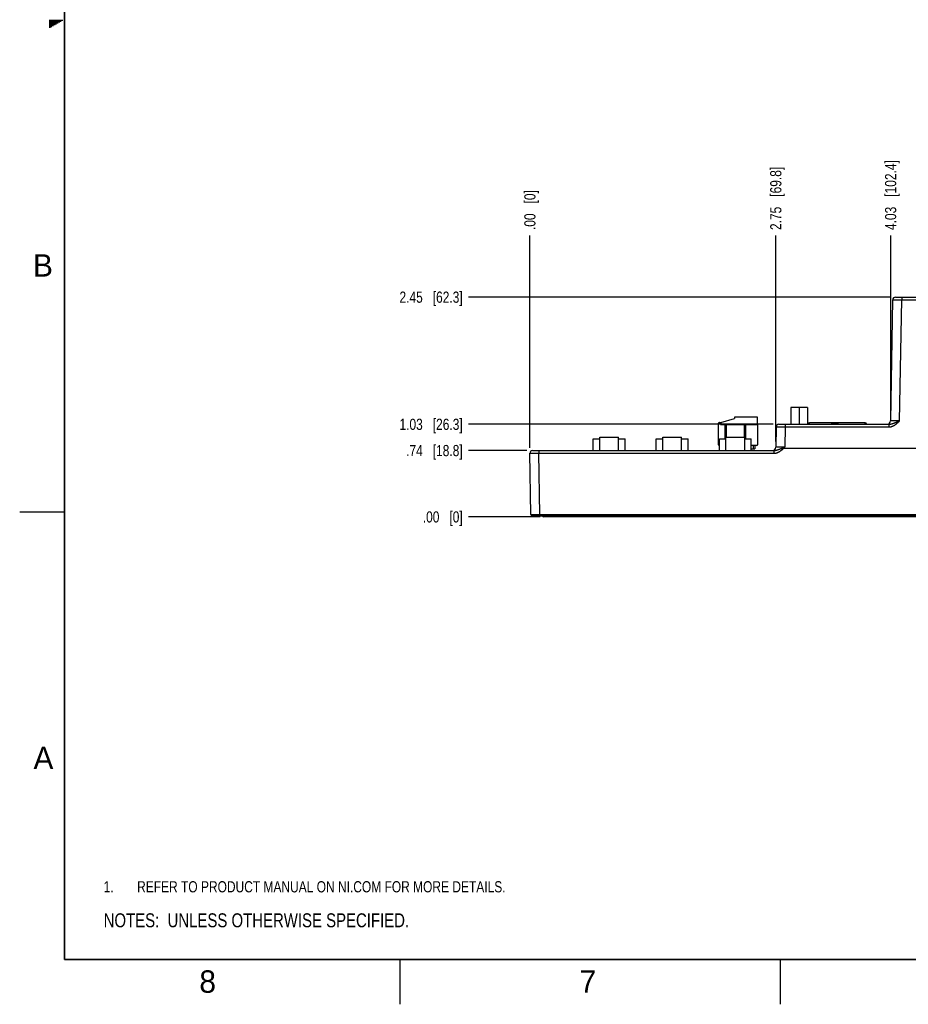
# Model space of a CAD drawing. Header units: inches. Extents: x 0 to 34, y 0 to 22.
# Tile 1 of 118: x 0 to 9.9, y 0 to 11. Entities that reach past the tile are written whole.
import ezdxf

# ---------------------------------------------------------------- set-up
doc = ezdxf.new("R2010")
doc.units = ezdxf.units.IN
doc.header["$LTSCALE"] = 1.87
doc.header["$MEASUREMENT"] = 0
doc.layers.get('0').update_dxf_attribs({"linetype": 'CONTINUOUS'})
doc.layers.add('DETAIL', color=7, linetype='CONTINUOUS')
doc.layers.add('DIMENSIONS', color=7, linetype='CONTINUOUS')
doc.styles.get("Standard").update_dxf_attribs({"font": 'txt', "width": 0.8})
doc.styles.add('TEXTSTYLE_2', font='txt')
doc.dimstyles.new('DIMSTYLE_1', dxfattribs={"dimtxt": 0.125, "dimasz": 0.18, "dimexe": 0.18, "dimexo": 0.0625, "dimgap": 0.09, "dimtad": 0, "dimtih": 1, "dimtoh": 1, "dimzin": 4, "dimdsep": 46, "dimtxsty": 'STANDARD', "dimblk": '_FILLED', "dimblk1": '_FILLED', "dimblk2": '_FILLED', "dimcen": 0.09, "dimadec": 0, "dimazin": 0, "dimtp": 0.01, "dimtm": 0.01, "dimtfac": 1, "dimtofl": 0, "dimtmove": 0, "dimatfit": 3, "dimldrblk": '_FILLED', "dimfxl": 1, "dimtolj": 1, "dimtzin": 4, "dimarcsym": 0})

# ---------------------------------------------------------------- blocks, each defined once
blk = doc.blocks.new('*D20')
at = {"layer": 'DIMENSIONS', "color": 2, "linetype": 'CONTINUOUS'}
blk.add_line((5.699, 6.215), (5.699, 8.584), dxfattribs=at)
at = {"layer": 'DIMENSIONS', "color": 2, "linetype": 'CONTINUOUS', "insert": (5.637, 8.646), "char_height": 0.125, "width": 0.725, "attachment_point": 1, "rotation": 90, "line_spacing_factor": 0.9}
blk.add_mtext('.00{\\Ftxt.shx;\\W1.000000;\\H0.125000; }[0]', dxfattribs=at)
blk = doc.blocks.new('_FILLED')
at = {"color": 0, "linetype": 'BYBLOCK'}
blk.add_solid([(0, 0), (-1, 0.174), (-1, -0.174)], dxfattribs=at)
blk = doc.blocks.new('*D21')
at = {"layer": 'DIMENSIONS', "color": 2, "linetype": 'CONTINUOUS'}
for p, q in [((17.952, 8.403), (17.952, 8.584)), ((17.779, 8.122), (17.952, 8.403)), ((17.779, 6.677), (17.779, 8.122))]:
    blk.add_line(p, q, dxfattribs=at)
at = {"layer": 'DIMENSIONS', "color": 2, "linetype": 'CONTINUOUS', "insert": (17.89, 8.646), "char_height": 0.125, "width": 1.325, "attachment_point": 1, "rotation": 90, "line_spacing_factor": 0.9}
blk.add_mtext('12.08{\\Ftxt.shx;\\W1.000000;\\H0.125000; }[306.8]', dxfattribs=at)
blk = doc.blocks.new('*D22')
at = {"layer": 'DIMENSIONS', "color": 2, "linetype": 'CONTINUOUS'}
blk.add_line((8.447, 6.285), (8.447, 8.584), dxfattribs=at)
at = {"layer": 'DIMENSIONS', "color": 2, "linetype": 'CONTINUOUS', "insert": (8.384, 8.646), "char_height": 0.125, "width": 1.125, "attachment_point": 1, "rotation": 90, "line_spacing_factor": 0.9}
blk.add_mtext('2.75{\\Ftxt.shx;\\W1.000000;\\H0.125000; }[69.8]', dxfattribs=at)
blk = doc.blocks.new('*D23')
at = {"layer": 'DIMENSIONS', "color": 2, "linetype": 'CONTINUOUS'}
blk.add_line((9.73, 6.578), (9.73, 8.584), dxfattribs=at)
at = {"layer": 'DIMENSIONS', "color": 2, "linetype": 'CONTINUOUS', "insert": (9.667, 8.646), "char_height": 0.125, "width": 1.225, "attachment_point": 1, "rotation": 90, "line_spacing_factor": 0.9}
blk.add_mtext('4.03{\\Ftxt.shx;\\W1.000000;\\H0.125000; }[102.4]', dxfattribs=at)
blk = doc.blocks.new('*D24')
at = {"layer": 'DIMENSIONS', "color": 2, "linetype": 'CONTINUOUS'}
blk.add_line((17.622, 6.27), (17.622, 8.584), dxfattribs=at)
at = {"layer": 'DIMENSIONS', "color": 2, "linetype": 'CONTINUOUS', "insert": (17.559, 8.646), "char_height": 0.125, "width": 1.325, "attachment_point": 1, "rotation": 90, "line_spacing_factor": 0.9}
blk.add_mtext('11.92{\\Ftxt.shx;\\W1.000000;\\H0.125000; }[302.8]', dxfattribs=at)
blk = doc.blocks.new('*D25')
at = {"layer": 'DIMENSIONS', "color": 2, "linetype": 'CONTINUOUS'}
blk.add_line((5.667, 6.183), (5.012, 6.183), dxfattribs=at)
at = {"layer": 'DIMENSIONS', "color": 2, "linetype": 'CONTINUOUS', "insert": (4.949, 6.246), "char_height": 0.125, "width": 1.025, "attachment_point": 3, "line_spacing_factor": 0.9}
blk.add_mtext('.74{\\Ftxt.shx;\\W1.000000;\\H0.125000; }[18.8]', dxfattribs=at)
blk = doc.blocks.new('*D26')
at = {"layer": 'DIMENSIONS', "color": 2, "linetype": 'CONTINUOUS'}
blk.add_line((5.814, 5.442), (5.012, 5.442), dxfattribs=at)
at = {"layer": 'DIMENSIONS', "color": 2, "linetype": 'CONTINUOUS', "insert": (4.949, 5.505), "char_height": 0.125, "width": 0.725, "attachment_point": 3, "line_spacing_factor": 0.9}
blk.add_mtext('.00{\\Ftxt.shx;\\W1.000000;\\H0.125000; }[0]', dxfattribs=at)
blk = doc.blocks.new('*D27')
at = {"layer": 'DIMENSIONS', "color": 2, "linetype": 'CONTINUOUS'}
blk.add_line((8.418, 6.477), (5.012, 6.477), dxfattribs=at)
at = {"layer": 'DIMENSIONS', "color": 2, "linetype": 'CONTINUOUS', "insert": (4.949, 6.539), "char_height": 0.125, "width": 1.125, "attachment_point": 3, "line_spacing_factor": 0.9}
blk.add_mtext('1.03{\\Ftxt.shx;\\W1.000000;\\H0.125000; }[26.3]', dxfattribs=at)
blk = doc.blocks.new('*D28')
at = {"layer": 'DIMENSIONS', "color": 2, "linetype": 'CONTINUOUS'}
blk.add_line((9.721, 7.896), (5.012, 7.896), dxfattribs=at)
at = {"layer": 'DIMENSIONS', "color": 2, "linetype": 'CONTINUOUS', "insert": (4.949, 7.959), "char_height": 0.125, "width": 1.125, "attachment_point": 3, "line_spacing_factor": 0.9}
blk.add_mtext('2.45{\\Ftxt.shx;\\W1.000000;\\H0.125000; }[62.3]', dxfattribs=at)
blk = doc.blocks.new('NOTES_HEADER_BL0', base_point=(3.1215, 0.9375))
at = {"layer": 'DETAIL', "color": 2, "linetype": 'CONTINUOUS', "width": 0.8}
blk.add_text('NOTES:  UNLESS OTHERWISE SPECIFIED.', height=0.156, dxfattribs=at).set_placement((0.9375, 0.8595))
blk = doc.blocks.new('CUSTOM_NOTE_BL1', base_point=(3.675, 1.312))
at = {"layer": 'DETAIL', "color": 2, "linetype": 'CONTINUOUS', "width": 0.8}
for s, p in [('1.', (0.938, 1.25)), ('REFER TO PRODUCT MANUAL ON NI.COM FOR MORE DETAILS.', (1.312, 1.25))]:
    blk.add_text(s, height=0.125, dxfattribs=at).set_placement(p)

msp = doc.modelspace()

# ---------------------------------------------------------------- linework, layer by layer
at = {"color": 2, "linetype": 'CONTINUOUS'}
for p, q in [((0.33, 10.99), (0.483, 10.99)), ((0.33, 10.98), (0.465, 10.98)), ((0.33, 10.97), (0.448, 10.97)), ((0.33, 10.96), (0.431, 10.96)), ((0.33, 10.95), (0.413, 10.95)), ((0.33, 10.94), (0.396, 10.94)), ((0.33, 10.93), (0.379, 10.93)), ((0.33, 10.92), (0.361, 10.92)), ((0.33, 10.91), (0.344, 10.91)), ((0, 5.5), (0.5, 5.5)), ((4.25, 0), (4.25, 0.5)), ((8.5, 0), (8.5, 0.5))]:
    msp.add_line(p, q, dxfattribs=at)
at = {"color": 7, "linetype": 'CONTINUOUS'}
for p, q in [((9.73, 6.515), (9.753, 7.867)), ((9.783, 7.896), (17.563, 7.896)), ((9.83, 6.516), (9.853, 7.866)), ((9.853, 7.896), (9.853, 7.866)), ((9.853, 7.866), (10.011, 7.866)), ((8.615, 6.666), (8.615, 6.477)), ((8.802, 6.666), (8.615, 6.666)), ((8.708, 6.666), (8.708, 6.477)), ((8.802, 6.666), (8.802, 6.477)), ((7.806, 6.248), (7.806, 6.488)), ((7.814, 6.496), (7.822, 6.496)), ((7.83, 6.488), (7.83, 6.476)), ((7.832, 6.496), (7.985, 6.542)), ((7.832, 6.496), (7.832, 6.476)), ((7.985, 6.555), (7.985, 6.542)), ((8.241, 6.555), (7.985, 6.555)), ((8.241, 6.476), (8.241, 6.555)), ((8.823, 6.477), (8.823, 6.492)), ((9.445, 6.492), (8.823, 6.492)), ((9.067, 6.492), (9.067, 6.492)), ((9.146, 6.492), (9.067, 6.492)), ((9.067, 6.492), (9.146, 6.492)), ((9.146, 6.492), (9.067, 6.492)), ((9.146, 6.492), (9.146, 6.492)), ((9.445, 6.477), (9.445, 6.492)), ((7.83, 6.476), (8.243, 6.476)), ((7.881, 6.313), (7.881, 6.476)), ((7.893, 6.476), (7.893, 6.333)), ((8.097, 6.333), (8.097, 6.476)), ((8.109, 6.476), (8.109, 6.313)), ((8.243, 6.476), (8.243, 6.248)), ((8.451, 6.447), (8.447, 6.222)), ((8.451, 6.447), (8.506, 6.447)), ((8.481, 6.477), (9.71, 6.477)), ((8.506, 6.447), (8.551, 6.447)), ((8.551, 6.447), (8.547, 6.222)), ((8.551, 6.477), (8.551, 6.447)), ((8.551, 6.447), (9.71, 6.447)), ((8.809, 6.478), (8.809, 6.477)), ((8.819, 6.478), (8.819, 6.477)), ((8.823, 6.48), (9.445, 6.48)), ((9.449, 6.477), (9.449, 6.478)), ((9.459, 6.477), (9.459, 6.478)), ((9.71, 6.477), (9.71, 6.447)), ((6.407, 6.183), (6.407, 6.313)), ((6.407, 6.313), (6.481, 6.313)), ((6.481, 6.183), (6.481, 6.333)), ((6.481, 6.333), (6.691, 6.333)), ((6.691, 6.183), (6.691, 6.333)), ((6.691, 6.313), (6.764, 6.313)), ((6.764, 6.183), (6.764, 6.313)), ((7.112, 6.183), (7.112, 6.313)), ((7.112, 6.313), (7.185, 6.313)), ((7.185, 6.183), (7.185, 6.333)), ((7.185, 6.333), (7.395, 6.333)), ((7.395, 6.183), (7.395, 6.333)), ((7.395, 6.313), (7.469, 6.313)), ((7.469, 6.183), (7.469, 6.313)), ((7.816, 6.183), (7.816, 6.313)), ((7.816, 6.313), (7.89, 6.313)), ((7.89, 6.183), (7.89, 6.333)), ((7.89, 6.333), (8.1, 6.333)), ((8.1, 6.183), (8.1, 6.333)), ((8.1, 6.313), (8.173, 6.313)), ((8.173, 6.183), (8.173, 6.313)), ((5.729, 6.183), (8.426, 6.183)), ((5.799, 6.183), (5.799, 6.153)), ((7.816, 6.24), (7.814, 6.24)), ((8.235, 6.24), (8.173, 6.24)), ((8.173, 6.204), (8.211, 6.204)), ((8.196, 6.204), (8.196, 6.24)), ((8.211, 6.24), (8.211, 6.204)), ((8.426, 6.183), (8.426, 6.153)), ((17.522, 6.207), (8.532, 6.207)), ((5.711, 5.471), (5.699, 6.153)), ((5.811, 5.471), (5.799, 6.153)), ((5.799, 6.153), (8.426, 6.153)), ((5.726, 5.456), (17.594, 5.456)), ((5.811, 5.471), (5.811, 5.456)), ((5.811, 5.471), (17.509, 5.471)), ((17.476, 5.442), (5.857, 5.442)), ((5.877, 5.442), (5.877, 5.456))]:
    msp.add_line(p, q, dxfattribs=at)
at = {"color": 7, "linetype": 'CONTINUOUS', "const_width": 0.02}
for points in [[(0.5, 21.5), (0.5, 0.5)], [(0.5, 0.5), (33.5, 0.5)]]:
    msp.add_lwpolyline(points, dxfattribs=at)
at = {"color": 7, "linetype": 'CONTINUOUS'}
for centre, radius, start, end in [((9.783, 7.866), 0.03, 90, 179), ((7.814, 6.488), 0.00787, 90, 180), ((7.822, 6.488), 0.00787, 0, 90), ((8.823, 6.478), 0.0138, 90, 180), ((9.445, 6.478), 0.0138, 0, 90), ((9.69, 6.516), 0.0394, 270, 359), ((8.481, 6.447), 0.03, 90, 179), ((8.823, 6.478), 0.00394, 90, 180), ((8.826, 6.47), 0.00787, 120.0168, 123.3335), ((9.445, 6.478), 0.00394, 0, 90), ((5.729, 6.153), 0.03, 90, 181), ((7.814, 6.248), 0.00787, 180, 270), ((8.235, 6.248), 0.00787, 270, 360), ((8.408, 6.223), 0.0394, 270, 359), ((7.538, 7.827), 1.895, 301.927, 302.1521), ((5.726, 5.471), 0.015, 181, 269.9999), ((5.857, 5.462), 0.0197, 196.3858, 270)]:
    msp.add_arc(centre, radius, start, end, dxfattribs=at)
for points, knots in [([(9.753, 7.867), (9.753, 7.867), (9.753, 7.867), (9.753, 7.867), (9.753, 7.867), (9.753, 7.867), (9.753, 7.867), (9.753, 7.867), (9.753, 7.867), (9.753, 7.867), (9.753, 7.867), (9.753, 7.867), (9.754, 7.867), (9.754, 7.867), (9.754, 7.867), (9.754, 7.867), (9.754, 7.867), (9.754, 7.867), (9.754, 7.867), (9.755, 7.867), (9.755, 7.867), (9.756, 7.867), (9.756, 7.867), (9.757, 7.867), (9.758, 7.867), (9.758, 7.867), (9.759, 7.867), (9.76, 7.867), (9.761, 7.867), (9.763, 7.867), (9.765, 7.867), (9.768, 7.867), (9.77, 7.867), (9.773, 7.867), (9.776, 7.867), (9.779, 7.867), (9.783, 7.867), (9.786, 7.867), (9.791, 7.867), (9.798, 7.867), (9.806, 7.866), (9.815, 7.866), (9.824, 7.866), (9.834, 7.866), (9.844, 7.866), (9.85, 7.866), (9.853, 7.866)], [0, 0, 0, 0, 0.000009, 0.000026, 0.000085, 0.00018, 0.000313, 0.000484, 0.000691, 0.000937, 0.00122, 0.001898, 0.002727, 0.003705, 0.004834, 0.006112, 0.00754, 0.009118, 0.010845, 0.014745, 0.019238, 0.024322, 0.029993, 0.036249, 0.043086, 0.050498, 0.058483, 0.067035, 0.076148, 0.096039, 0.118108, 0.142301, 0.16856, 0.196822, 0.22702, 0.259079, 0.292923, 0.32847, 0.365635, 0.444456, 0.528627, 0.617336, 0.709731, 0.80492, 0.901988, 1, 1, 1, 1]), ([(9.71, 6.447), (9.712, 6.447), (9.718, 6.447), (9.727, 6.448), (9.736, 6.45), (9.744, 6.453), (9.753, 6.456), (9.761, 6.46), (9.769, 6.464), (9.776, 6.469), (9.783, 6.474), (9.791, 6.479), (9.797, 6.485), (9.803, 6.49), (9.807, 6.494), (9.811, 6.497), (9.814, 6.5), (9.817, 6.503), (9.82, 6.506), (9.823, 6.509), (9.827, 6.512), (9.829, 6.515), (9.83, 6.516)], [0, 0, 0, 0, 0.062488, 0.124978, 0.18747, 0.249964, 0.312461, 0.374959, 0.437459, 0.49996, 0.562463, 0.624966, 0.687471, 0.749976, 0.781229, 0.812483, 0.843736, 0.874989, 0.906242, 0.937495, 0.968747, 1, 1, 1, 1]), ([(9.71, 6.477), (9.711, 6.477), (9.713, 6.477), (9.717, 6.477), (9.721, 6.477), (9.725, 6.478), (9.729, 6.479), (9.734, 6.48), (9.74, 6.481), (9.746, 6.483), (9.751, 6.485), (9.755, 6.486), (9.759, 6.488), (9.762, 6.489), (9.766, 6.49), (9.77, 6.492), (9.773, 6.493), (9.777, 6.495), (9.781, 6.496), (9.784, 6.498), (9.788, 6.499), (9.793, 6.501), (9.799, 6.504), (9.807, 6.507), (9.815, 6.51), (9.821, 6.512), (9.826, 6.514), (9.828, 6.515), (9.83, 6.516)], [0, 0, 0, 0, 0.031, 0.061918, 0.092761, 0.123538, 0.154258, 0.184934, 0.246194, 0.307431, 0.338076, 0.368756, 0.399486, 0.430277, 0.46114, 0.492087, 0.523125, 0.554262, 0.585502, 0.616849, 0.648305, 0.679868, 0.743305, 0.807117, 0.871233, 0.935563, 0.967776, 1, 1, 1, 1]), ([(9.83, 6.516), (9.829, 6.516), (9.827, 6.516), (9.825, 6.516), (9.822, 6.516), (9.819, 6.515), (9.815, 6.515), (9.809, 6.515), (9.801, 6.515), (9.792, 6.515), (9.783, 6.515), (9.774, 6.515), (9.768, 6.515), (9.763, 6.515), (9.759, 6.515), (9.756, 6.515), (9.752, 6.515), (9.749, 6.515), (9.747, 6.515), (9.744, 6.515), (9.742, 6.515), (9.739, 6.515), (9.738, 6.515), (9.736, 6.515), (9.736, 6.515), (9.735, 6.515), (9.734, 6.515), (9.733, 6.515), (9.733, 6.515), (9.732, 6.515), (9.732, 6.515), (9.731, 6.515), (9.731, 6.515), (9.731, 6.515), (9.73, 6.515), (9.73, 6.515), (9.73, 6.515), (9.73, 6.515), (9.73, 6.515), (9.73, 6.515), (9.73, 6.515), (9.73, 6.515), (9.73, 6.515), (9.73, 6.515), (9.73, 6.515), (9.73, 6.515), (9.73, 6.515), (9.73, 6.515), (9.73, 6.515)], [0, 0, 0, 0, 0.024538, 0.049063, 0.073557, 0.098007, 0.146716, 0.195072, 0.29026, 0.382655, 0.471367, 0.555542, 0.634368, 0.671535, 0.707085, 0.740931, 0.772993, 0.803192, 0.831455, 0.857716, 0.881909, 0.903978, 0.923868, 0.932981, 0.941532, 0.949516, 0.956928, 0.963763, 0.970018, 0.975688, 0.98077, 0.985262, 0.98916, 0.990886, 0.992462, 0.993889, 0.995167, 0.996295, 0.997273, 0.9981, 0.998778, 0.999306, 0.999513, 0.999683, 0.999816, 0.999912, 0.999972, 1, 1, 1, 1]), ([(8.426, 6.183), (8.427, 6.183), (8.43, 6.183), (8.433, 6.184), (8.437, 6.184), (8.442, 6.185), (8.448, 6.186), (8.455, 6.188), (8.461, 6.19), (8.466, 6.191), (8.47, 6.193), (8.476, 6.195), (8.483, 6.198), (8.49, 6.2), (8.497, 6.203), (8.503, 6.205), (8.508, 6.207), (8.511, 6.209), (8.515, 6.21), (8.519, 6.211), (8.522, 6.213), (8.526, 6.214), (8.529, 6.215), (8.531, 6.216), (8.533, 6.216), (8.535, 6.217), (8.537, 6.218), (8.539, 6.218), (8.54, 6.218), (8.541, 6.218)], [0, 0, 0, 0, 0.031148, 0.0622, 0.093161, 0.12404, 0.185588, 0.246944, 0.308216, 0.338857, 0.369519, 0.430964, 0.492653, 0.554673, 0.617088, 0.679933, 0.711521, 0.743218, 0.775021, 0.806924, 0.83892, 0.871003, 0.903163, 0.919269, 0.93539, 0.951526, 0.967673, 0.983832, 1, 1, 1, 1]), ([(8.426, 6.153), (8.428, 6.153), (8.434, 6.153), (8.441, 6.154), (8.449, 6.155), (8.456, 6.157), (8.463, 6.16), (8.47, 6.163), (8.477, 6.166), (8.484, 6.17), (8.49, 6.174), (8.497, 6.178), (8.503, 6.183), (8.508, 6.186), (8.512, 6.19), (8.515, 6.192), (8.518, 6.195), (8.521, 6.197), (8.523, 6.199), (8.525, 6.201), (8.527, 6.202), (8.529, 6.205), (8.531, 6.206), (8.532, 6.207)], [0, 0, 0, 0, 0.062493, 0.124988, 0.187484, 0.249981, 0.312479, 0.374978, 0.437478, 0.499979, 0.56248, 0.624982, 0.687484, 0.749987, 0.781239, 0.812491, 0.843743, 0.874995, 0.906246, 0.921872, 0.937497, 0.968749, 1, 1, 1, 1]), ([(8.547, 6.222), (8.544, 6.222), (8.537, 6.222), (8.527, 6.222), (8.518, 6.222), (8.509, 6.222), (8.5, 6.222), (8.492, 6.222), (8.485, 6.222), (8.48, 6.222), (8.476, 6.222), (8.473, 6.222), (8.47, 6.222), (8.467, 6.222), (8.464, 6.222), (8.461, 6.222), (8.459, 6.222), (8.457, 6.222), (8.455, 6.222), (8.454, 6.222), (8.453, 6.222), (8.452, 6.222), (8.451, 6.222), (8.451, 6.222), (8.45, 6.222), (8.449, 6.222), (8.449, 6.222), (8.448, 6.222), (8.448, 6.222), (8.448, 6.222), (8.448, 6.222), (8.448, 6.222), (8.447, 6.222), (8.447, 6.222), (8.447, 6.222), (8.447, 6.222), (8.447, 6.222), (8.447, 6.222), (8.447, 6.222), (8.447, 6.222), (8.447, 6.222), (8.447, 6.222), (8.447, 6.222), (8.447, 6.222), (8.447, 6.222)], [0, 0, 0, 0, 0.098007, 0.195072, 0.29026, 0.382655, 0.471367, 0.555542, 0.634368, 0.671535, 0.707085, 0.740931, 0.772993, 0.803192, 0.831455, 0.857716, 0.881909, 0.903978, 0.923868, 0.932981, 0.941532, 0.949516, 0.956928, 0.963763, 0.970018, 0.975688, 0.98077, 0.985262, 0.98916, 0.990886, 0.992462, 0.993889, 0.995167, 0.996295, 0.997273, 0.9981, 0.998778, 0.999306, 0.999513, 0.999683, 0.999816, 0.999912, 0.999972, 1, 1, 1, 1]), ([(8.541, 6.218), (8.54, 6.218), (8.54, 6.218), (8.539, 6.217), (8.538, 6.216), (8.537, 6.215), (8.536, 6.215), (8.535, 6.214), (8.535, 6.213), (8.534, 6.213), (8.534, 6.212), (8.533, 6.211), (8.533, 6.211), (8.533, 6.211), (8.532, 6.21), (8.532, 6.21), (8.532, 6.209), (8.532, 6.209), (8.532, 6.209), (8.531, 6.208), (8.531, 6.208), (8.531, 6.208), (8.531, 6.208), (8.531, 6.208), (8.531, 6.207), (8.531, 6.207), (8.531, 6.207), (8.532, 6.207), (8.532, 6.207), (8.532, 6.207), (8.532, 6.207), (8.532, 6.207), (8.532, 6.207)], [0, 0, 0, 0, 0.062507, 0.125016, 0.250011, 0.312519, 0.375025, 0.437531, 0.500037, 0.562542, 0.625046, 0.656299, 0.687552, 0.718805, 0.750058, 0.78131, 0.812562, 0.843812, 0.859438, 0.875064, 0.890689, 0.906312, 0.921927, 0.92974, 0.93755, 0.945357, 0.953159, 0.96096, 0.968765, 0.976574, 0.984387, 1, 1, 1, 1]), ([(5.699, 6.153), (5.699, 6.153), (5.699, 6.153), (5.699, 6.153), (5.699, 6.153), (5.699, 6.153), (5.699, 6.153), (5.699, 6.153), (5.699, 6.153), (5.699, 6.153), (5.699, 6.153), (5.699, 6.153), (5.699, 6.153), (5.7, 6.153), (5.7, 6.153), (5.7, 6.153), (5.7, 6.153), (5.7, 6.153), (5.701, 6.153), (5.701, 6.153), (5.702, 6.153), (5.702, 6.153), (5.703, 6.153), (5.703, 6.153), (5.704, 6.153), (5.705, 6.153), (5.707, 6.153), (5.709, 6.153), (5.711, 6.153), (5.713, 6.153), (5.716, 6.153), (5.719, 6.153), (5.722, 6.153), (5.725, 6.153), (5.728, 6.153), (5.732, 6.153), (5.737, 6.153), (5.744, 6.153), (5.752, 6.153), (5.761, 6.153), (5.77, 6.153), (5.78, 6.153), (5.789, 6.153), (5.796, 6.153), (5.799, 6.153)], [0, 0, 0, 0, 0.000037, 0.000066, 0.000103, 0.000203, 0.000339, 0.000511, 0.000721, 0.001253, 0.001934, 0.002764, 0.003745, 0.004875, 0.006155, 0.007584, 0.009162, 0.01089, 0.014791, 0.019286, 0.02437, 0.030043, 0.036299, 0.043136, 0.050548, 0.058533, 0.076198, 0.096088, 0.118155, 0.142346, 0.168604, 0.196864, 0.227059, 0.259115, 0.292957, 0.328502, 0.365664, 0.44448, 0.528646, 0.617352, 0.709742, 0.804927, 0.901991, 1, 1, 1, 1]), ([(5.711, 5.471), (5.711, 5.471), (5.711, 5.471), (5.711, 5.471), (5.711, 5.471), (5.711, 5.471), (5.711, 5.471), (5.711, 5.471), (5.711, 5.471), (5.711, 5.471), (5.711, 5.471), (5.711, 5.471), (5.711, 5.471), (5.711, 5.471), (5.711, 5.471), (5.712, 5.471), (5.712, 5.471), (5.712, 5.471), (5.712, 5.471), (5.712, 5.471), (5.713, 5.471), (5.713, 5.471), (5.714, 5.471), (5.715, 5.471), (5.715, 5.471), (5.716, 5.471), (5.717, 5.471), (5.718, 5.471), (5.719, 5.471), (5.721, 5.471), (5.723, 5.471), (5.725, 5.471), (5.728, 5.471), (5.731, 5.471), (5.734, 5.471), (5.737, 5.471), (5.74, 5.471), (5.744, 5.471), (5.749, 5.471), (5.756, 5.471), (5.764, 5.471), (5.773, 5.471), (5.782, 5.471), (5.791, 5.471), (5.801, 5.471), (5.808, 5.471), (5.811, 5.471)], [0, 0, 0, 0, 0.000009, 0.000026, 0.000085, 0.00018, 0.000313, 0.000484, 0.000691, 0.000937, 0.00122, 0.001898, 0.002727, 0.003705, 0.004834, 0.006112, 0.00754, 0.009117, 0.010844, 0.014743, 0.019236, 0.024319, 0.02999, 0.036246, 0.043081, 0.050493, 0.058477, 0.067028, 0.076141, 0.09603, 0.118098, 0.142289, 0.168547, 0.196808, 0.227005, 0.259063, 0.292907, 0.328454, 0.365619, 0.444441, 0.528613, 0.617325, 0.709722, 0.804915, 0.901985, 1, 1, 1, 1])]:
    msp.add_open_spline(points, degree=3, knots=knots, dxfattribs=at)

# ---------------------------------------------------------------- block references
at = {"layer": 'DETAIL', "color": 2, "linetype": 'CONTINUOUS'}
for name, p in [('CUSTOM_NOTE_BL1', (3.675, 1.312)), ('NOTES_HEADER_BL0', (3.122, 0.938))]:
    msp.add_blockref(name, p, dxfattribs=at)

# ---------------------------------------------------------------- texts
at = {"color": 2, "linetype": 'CONTINUOUS', "char_height": 0.25, "width": 0.25, "attachment_point": 1, "line_spacing_factor": 0.9, "style": 'TEXTSTYLE_2'}
for s, insert in [('B', (0.148, 8.376)), ('A', (0.154, 2.876)), ('8', (2.007, 0.379)), ('7', (6.255, 0.379))]:
    msp.add_mtext(s, dxfattribs=dict(at, insert=insert))

# ---------------------------------------------------------------- dimensions: what is measured, and where the dimension line sits
at = {"layer": 'DIMENSIONS', "color": 2, "linetype": 'CONTINUOUS'}
for feature_location, offset, dtype, origin, picture, middle in [((17.779, 6.677), (0.173, 1.907), 0, (5.699, 6.614), '*D21', (17.952, 9.309)), ((17.622, 6.27), (0, 2.314), 1, (5.699, 6.207), '*D24', (17.622, 9.309)), ((9.73, 6.578), (0, 2.006), 1, (5.699, 6.515), '*D23', (9.73, 9.259)), ((8.447, 6.285), (0, 2.299), 1, (5.699, 6.222), '*D22', (8.447, 9.209)), ((5.699051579, 6.215362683), (0, 2.368153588), 1, (5.699051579, 6.152862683), '*D20', (5.699051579, 9.008516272)), ((9.721, 7.896), (-4.709, 0), 0, (9.783, 5.442), '*D28', (4.137, 7.896)), ((8.4184, 6.4765), (-3.4068, 0), 0, (8.4809, 5.442), '*D27', (4.1366, 6.4765)), ((5.667, 6.183), (-0.655, 0), 0, (5.877, 5.442), '*D25', (4.237, 6.183)), ((5.814220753, 5.442047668), (-0.802669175, 0), 0, (5.876720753, 5.442047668), '*D26', (4.386551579, 5.442047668))]:
    dim = msp.add_ordinate_dim(feature_location=feature_location, offset=offset, dtype=dtype, origin=origin, dimstyle='DIMSTYLE_1', dxfattribs=at)
    dim.commit()
    dim.dimension.update_dxf_attribs({"geometry": picture, "text_midpoint": middle})

doc.saveas('drawing.dxf')
